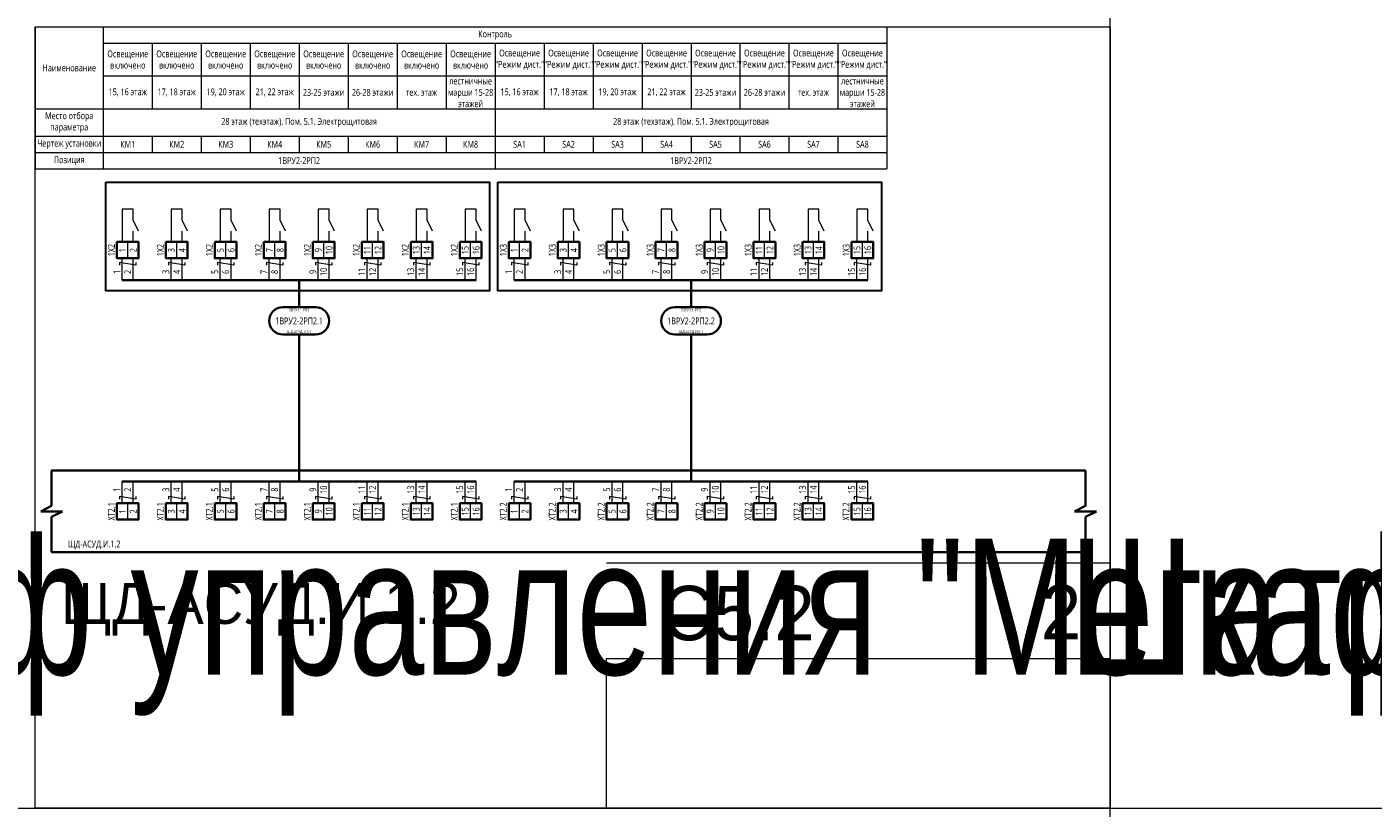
# Model space of a CAD drawing. Header units: millimetres. Extents: x -1173 to 6733, y -4591 to 345.
# Tile 50 of 93: x -79 to 416, y -1679 to -1392. Entities that reach past the tile are written whole.
import ezdxf
from ezdxf.enums import TextEntityAlignment as Align

# ---------------------------------------------------------------- set-up
doc = ezdxf.new("R2018")
doc.units = ezdxf.units.MM
doc.set_wipeout_variables(frame=1)
doc.layers.get('0').update_dxf_attribs({"lineweight": 15})
for name, color, linetype, lineweight in [('AK_Drawing', 7, 'Continuous', 35), ('AK_Drawing_Thin', 7, 'Continuous', 15), ('AK_Equipment', 7, 'Continuous', 35), ('AK_Multy_Wire', 7, 'Continuous', 35), ('AK_Table', 7, 'Continuous', 35), ('AK_Wire', 7, 'Continuous', 15), ('AK_Wire_Number', 7, 'Continuous', 15)]:
    doc.layers.add(name, color=color, linetype=linetype, lineweight=lineweight)
doc.layers.add('UNPLOTTED', color=2, linetype='Continuous', lineweight=15, plot=False)
doc.styles.add('PT Sans Narrow', font='PTN57F.ttf')
doc.styles.get("Standard").update_dxf_attribs({"font": 'arial.ttf'})
doc.styles.add('Trebuchet MS', font='trebuc.ttf', dxfattribs={"width": 0.75})

# ---------------------------------------------------------------- blocks, each defined once
blk = doc.blocks.new('*U70')
at = {"style": 'Trebuchet MS', "width": 0.75}
for tag, flags, p in [('NAME', 9, (-1, 0)), ('ASSYCODE', 9, (-1, -6)), ('TYPE', 9, (-1, -3)), ('MFG', 9, (-1, -9)), ('MESUREMENT_UNITS', 9, (-1, -13.44)), ('WEIGHT', 9, (-1, -18)), ('COUNT', 9, (-1, -16.98)), ('SORTING_SECTION', 9, (-1, -22.98)), ('XREF', 1, (-1, -24))]:
    blk.add_attdef(tag, text='', height=2, dxfattribs=dict(at, flags=flags)).set_placement(p, align=Align.RIGHT)
at = {"lineweight": 30, "width": 0.75, "flags": 104}
blk.add_attdef('CATDESC', text='', height=2.5, dxfattribs=at).set_placement((370, -25), align=Align.MIDDLE_RIGHT)
at = {"style": 'Trebuchet MS', "width": 0.75}
blk.add_attdef('TAG1', text='', height=2.5, dxfattribs=at).set_placement((2, -27), align=Align.MIDDLE_LEFT)
at = {"layer": 'UNPLOTTED', "style": 'Trebuchet MS', "width": 0.75, "flags": 8}
for tag, p in [('DESC1', (1, -3)), ('DESC2', (1, -5)), ('DESC3', (1, -7)), ('FAMILY', (1, -13.73)), ('SYSTEM_NAME', (1, -17.99)), ('POSITION_N', (1, -15.99))]:
    blk.add_attdef(tag, p, '', height=1, dxfattribs=at)
blk = doc.blocks.new('*U1')
at = {"layer": 'UNPLOTTED'}
blk.add_line((0, 90), (-185, 90), dxfattribs=at)
for points in [[(0, 0), (-395, 0), (-395, 287), (0, 287)], [(-185, 55), (0, 55), (0, 0), (-185, 0)]]:
    blk.add_lwpolyline(points, close=True, dxfattribs=at)
blk = doc.blocks.new('*U71')
for p, q in [((-4, -13), (-4, 0)), ((-4, 0), (0, 0)), ((372, 0), (0, 0)), ((376, 0), (372, 0)), ((376, -13), (376, 0)), ((-8, -15), (-4, -13)), ((372, -15), (376, -13)), ((0, -15), (-8, -15)), ((-4, -17), (0, -15)), ((-4, -30), (-4, -17)), ((380, -15), (372, -15)), ((376, -17), (380, -15)), ((376, -30), (376, -17)), ((-4, -30), (0, -30)), ((0, -30), (372, -30)), ((376, -30), (372, -30))]:
    blk.add_line(p, q)
at = {"lineweight": 30, "width": 0.75, "flags": 104}
blk.add_attdef('CATDESC', text='', height=2.5, dxfattribs=at).set_placement((370, -25), align=Align.MIDDLE_RIGHT)
at = {"style": 'Trebuchet MS', "width": 0.75}
blk.add_attdef('TAG1', text='', height=2.5, dxfattribs=at).set_placement((2, -27), align=Align.MIDDLE_LEFT)
at = {"layer": 'UNPLOTTED', "style": 'Trebuchet MS', "width": 0.75, "flags": 8}
for tag, p in [('DESC1', (1, -3)), ('DESC2', (1, -5)), ('DESC3', (1, -7)), ('FAMILY', (1, -13.73)), ('SYSTEM_NAME', (1, -17.99)), ('POSITION_N', (1, -15.99))]:
    blk.add_attdef(tag, p, '', height=1, dxfattribs=at)
blk = doc.blocks.new('*U217')
blk.add_wipeout([(0, 0), (0, -6), (8, -6), (8, 0)])
blk.add_lwpolyline([(0, 0), (8, 0), (8, -6), (0, -6)], close=True)
at = {"lineweight": -2}
blk.add_lwpolyline([(4, 0), (8, 0), (8, -6), (4, -6)], close=True, dxfattribs=at)
at = {"style": 'Trebuchet MS', "width": 0.75, "flags": 12}
for tag, p in [('TERM01', (2, -3)), ('TERM02', (6, -3))]:
    blk.add_attdef(tag, text='', height=2.5, rotation=90, dxfattribs=at).set_placement(p, align=Align.MIDDLE_CENTER)
at = {"style": 'Trebuchet MS', "width": 0.75}
blk.add_attdef('TAG1', text='', height=2.5, rotation=90, dxfattribs=at).set_placement((-2, -3), align=Align.MIDDLE_CENTER)
at = {"style": 'Trebuchet MS', "width": 0.75, "flags": 12}
for tag, p in [('NOTE01', (2, -7)), ('NOTE02', (6, -7))]:
    blk.add_attdef(tag, text='', height=2.5, rotation=90, dxfattribs=at).set_placement(p, align=Align.MIDDLE_RIGHT)
blk = doc.blocks.new('*U323')
blk.add_lwpolyline([(-6, 5), (6, 5, -0.414214), (11, 0), (11, 0, -0.414214), (6, -5), (-6, -5, -0.414214), (-11, 0), (-11, 0, -0.414214)], format="xyb", close=True)
at = {"style": 'Trebuchet MS', "width": 0.75}
blk.add_attdef('CA_CIRCUIT_NUMBER', text='', height=2.5, dxfattribs=at).set_placement((0, 0), align=Align.MIDDLE_CENTER)
at = {"lineweight": 30, "width": 0.75, "flags": 1}
blk.add_attdef('CA_CABLE_TYPE', text='', height=2.5, rotation=90, dxfattribs=at).set_placement((0, -25), align=Align.BOTTOM_CENTER)
at = {"style": 'Trebuchet MS', "width": 0.75}
blk.add_attdef('LENGTH', text='', height=2.5, rotation=90, dxfattribs=at).set_placement((2, -24.82), align=Align.MIDDLE_CENTER)
at = {"layer": 'UNPLOTTED', "style": 'Trebuchet MS', "width": 0.75}
for tag, p in [('LOAD_NAME', (0, 4)), ('PANEL_NAME', (0, -4))]:
    blk.add_attdef(tag, text='', height=1, dxfattribs=at).set_placement(p, align=Align.MIDDLE_CENTER)
blk = doc.blocks.new('*U345')
at = {"layer": 'AK_Wire'}
for points in [[(3, 2.5), (3, 1.5), (-3, 2.5), (-3, 1.5)], [(-2, -4), (-2, 4)], [(2, -4), (2, 4)]]:
    blk.add_lwpolyline(points, dxfattribs=at)
blk = doc.blocks.new('*U346')
at = {"layer": 'AK_Drawing', "color": 0, "linetype": 'ByBlock', "lineweight": -2, "transparency": 16777216}
for p in [(0, 0), (18, 0), (36, 0), (54, 0), (72, 0), (90, 0), (108, 0), (126, 0)]:
    blk.add_blockref('*U345', p, dxfattribs=at)
blk = doc.blocks.new('Z')
at = {"layer": 'AK_Wire'}
blk.add_lwpolyline([(3, 0.5), (3, -0.5), (-3, 0.5), (-3, -0.5)], dxfattribs=at)
blk = doc.blocks.new('*U347')
at = {"layer": 'AK_Wire'}
for points in [[(-2, -4), (-2, 4)], [(2, -4), (2, 4)]]:
    blk.add_lwpolyline(points, dxfattribs=at)
blk.add_blockref('Z', (0, -2), dxfattribs=at)
blk = doc.blocks.new('*U348')
at = {"layer": 'AK_Drawing', "color": 0, "linetype": 'ByBlock', "lineweight": -2, "transparency": 16777216}
for p in [(0, 0), (18, 0), (36, 0), (54, 0), (72, 0), (90, 0), (108, 0), (126, 0)]:
    blk.add_blockref('*U347', p, dxfattribs=at)
blk = doc.blocks.new('*U30')
blk.add_line((4, 0), (4, 4))
blk.add_lwpolyline([(6, 4), (4, 8), (4, 12), (0, 12), (0, 0)])
blk = doc.blocks.new('*U351')
at = {"layer": 'AK_Drawing_Thin'}
blk.add_blockref('*U30', (-4, -6.5), dxfattribs=at)
blk = doc.blocks.new('*U352')
at = {"layer": 'AK_Drawing', "color": 0, "linetype": 'ByBlock', "lineweight": -2, "transparency": 16777216}
for p in [(0, 0), (18, 0), (36, 0), (54, 0), (72, 0), (90, 0), (108, 0), (126, 0)]:
    blk.add_blockref('*U351', p, dxfattribs=at)
blk = doc.blocks.new('*U324')
blk.add_lwpolyline([(-6, 5), (6, 5, -0.414214), (11, 0), (11, 0, -0.414214), (6, -5), (-6, -5, -0.414214), (-11, 0), (-11, 0, -0.414214)], format="xyb", close=True)
at = {"style": 'Trebuchet MS', "width": 0.75}
blk.add_attdef('CA_CIRCUIT_NUMBER', text='', height=2.5, dxfattribs=at).set_placement((0, 0), align=Align.MIDDLE_CENTER)
at = {"lineweight": 30, "width": 0.75, "flags": 1}
blk.add_attdef('CA_CABLE_TYPE', text='', height=2.5, rotation=90, dxfattribs=at).set_placement((0, -25), align=Align.BOTTOM_CENTER)
at = {"style": 'Trebuchet MS', "width": 0.75}
blk.add_attdef('LENGTH', text='', height=2.5, rotation=90, dxfattribs=at).set_placement((2, -24.82), align=Align.MIDDLE_CENTER)
at = {"layer": 'UNPLOTTED', "style": 'Trebuchet MS', "width": 0.75}
for tag, p in [('LOAD_NAME', (0, 4)), ('PANEL_NAME', (0, -4))]:
    blk.add_attdef(tag, text='', height=1, dxfattribs=at).set_placement(p, align=Align.MIDDLE_CENTER)
blk = doc.blocks.new('*U363')
at = {"layer": 'AK_Wire'}
for points in [[(3, 2.5), (3, 1.5), (-3, 2.5), (-3, 1.5)], [(-2, -4), (-2, 4)], [(2, -4), (2, 4)]]:
    blk.add_lwpolyline(points, dxfattribs=at)
blk = doc.blocks.new('*U364')
at = {"layer": 'AK_Drawing', "color": 0, "linetype": 'ByBlock', "lineweight": -2, "transparency": 16777216}
for p in [(0, 0), (18, 0), (36, 0), (54, 0), (72, 0), (90, 0), (108, 0), (126, 0)]:
    blk.add_blockref('*U363', p, dxfattribs=at)
blk = doc.blocks.new('*U365')
at = {"layer": 'AK_Wire'}
for points in [[(-2, -4), (-2, 4)], [(2, -4), (2, 4)]]:
    blk.add_lwpolyline(points, dxfattribs=at)
blk.add_blockref('Z', (0, -2), dxfattribs=at)
blk = doc.blocks.new('*U366')
at = {"layer": 'AK_Drawing', "color": 0, "linetype": 'ByBlock', "lineweight": -2, "transparency": 16777216}
for p in [(0, 0), (18, 0), (36, 0), (54, 0), (72, 0), (90, 0), (108, 0), (126, 0)]:
    blk.add_blockref('*U365', p, dxfattribs=at)
blk = doc.blocks.new('*U361')
at = {"layer": 'AK_Drawing_Thin'}
blk.add_blockref('*U30', (-4, -6.5), dxfattribs=at)
blk = doc.blocks.new('*U362')
at = {"layer": 'AK_Drawing', "color": 0, "linetype": 'ByBlock', "lineweight": -2, "transparency": 16777216}
for p in [(0, 0), (18, 0), (36, 0), (54, 0), (72, 0), (90, 0), (108, 0), (126, 0)]:
    blk.add_blockref('*U361', p, dxfattribs=at)
blk = doc.blocks.new('*T367')
at = {"layer": 'AK_Table', "color": 0, "linetype": 'ByBlock', "lineweight": -2, "transparency": 16777216}
for p, q in [((0, 0), (313, 0)), ((0, 0), (0, -52.13)), ((25, 0), (25, -52.13)), ((313, 0), (313, -52.13)), ((25, -6), (313, -6)), ((43, -6), (43, -30.13)), ((61, -6), (61, -30.13)), ((79, -6), (79, -30.13)), ((97, -6), (97, -30.13)), ((115, -6), (115, -30.13)), ((133, -6), (133, -30.13)), ((151, -6), (151, -30.13)), ((169, -6), (169, -52.13)), ((187, -6), (187, -30.13)), ((205, -6), (205, -30.13)), ((223, -6), (223, -30.13)), ((241, -6), (241, -30.13)), ((259, -6), (259, -30.13)), ((277, -6), (277, -30.13)), ((295, -6), (295, -30.13)), ((25, -18), (313, -18)), ((0, -30.13), (313, -30.13)), ((0, -40.13), (313, -40.13)), ((43, -40.13), (43, -46.13)), ((61, -40.13), (61, -46.13)), ((79, -40.13), (79, -46.13)), ((97, -40.13), (97, -46.13)), ((115, -40.13), (115, -46.13)), ((133, -40.13), (133, -46.13)), ((151, -40.13), (151, -46.13)), ((187, -40.13), (187, -46.13)), ((205, -40.13), (205, -46.13)), ((223, -40.13), (223, -46.13)), ((241, -40.13), (241, -46.13)), ((259, -40.13), (259, -46.13)), ((277, -40.13), (277, -46.13)), ((295, -40.13), (295, -46.13)), ((0, -46.13), (313, -46.13)), ((0, -52.13), (313, -52.13))]:
    blk.add_line(p, q, dxfattribs=at)
at = {"layer": 'AK_Table', "color": 0, "transparency": 16777216, "char_height": 2.5, "attachment_point": 5, "style": 'Trebuchet MS'}
for s, insert, width in [('Контроль', (169, -3), 287), ('{\\C256;Освещение включено\\P}', (34, -12), 17), ('{\\C256;Освещение включено\\P}', (52, -12), 17), ('{\\C256;Освещение включено\\P}', (70, -12), 17), ('{\\C256;Освещение включено\\P}', (88, -12), 17), ('{\\C256;Освещение включено\\P}', (106, -12), 17), ('{\\C256;Освещение включено\\P}', (124, -12), 17), ('{\\C256;Освещение включено\\P}', (142, -12), 17), ('{\\C256;Освещение включено\\P}', (160, -12), 17), ('Освещение "Режим дист."', (178, -12), 17), ('Освещение "Режим дист."', (196, -12), 17), ('Освещение "Режим дист."', (214, -12), 17), ('Освещение "Режим дист."', (232, -12), 17), ('Освещение "Режим дист."', (250, -12), 17), ('Освещение "Режим дист."', (268, -12), 17), ('Освещение "Режим дист."', (286, -12), 17), ('Освещение "Режим дист."', (304, -12), 17), ('Наименование', (12.5, -15.07), 24), ('лестничные марши 15-28 этажей', (160, -24.07), 17), ('лестничные марши 15-28 этажей', (304, -24.07), 17), ('15, 16 этаж', (34, -24.07), 17), ('17, 18 этаж', (52, -24.07), 17), ('19, 20 этаж', (70, -24.07), 17), ('21, 22 этаж', (88, -24.07), 17), ('23-25 этажи', (106, -24.07), 17), ('26-28 этажи', (124, -24.07), 17), ('тех. этаж', (142, -24.07), 17), ('15, 16 этаж', (178, -24.07), 17), ('17, 18 этаж', (196, -24.07), 17), ('19, 20 этаж', (214, -24.07), 17), ('21, 22 этаж', (232, -24.07), 17), ('23-25 этажи', (250, -24.07), 17), ('26-28 этажи', (268, -24.07), 17), ('тех. этаж', (286, -24.07), 17), ('Место отбора параметра', (12.5, -35.13), 23), ('28 этаж (техэтаж). Пом. 5.1. Электрощитовая', (97, -35.13), 143), ('28 этаж (техэтаж). Пом. 5.1. Электрощитовая', (241, -35.13), 143), ('Чертеж установки', (12.5, -43.13), 23), ('КМ1', (34, -43.13), 17), ('КМ2', (52, -43.13), 17), ('КМ3', (70, -43.13), 17), ('КМ4', (88, -43.13), 17), ('КМ5', (106, -43.13), 17), ('КМ6', (124, -43.13), 17), ('КМ7', (142, -43.13), 17), ('КМ8', (160, -43.13), 17), ('SA1', (178, -43.13), 17), ('SA2', (196, -43.13), 17), ('SA3', (214, -43.13), 17), ('SA4', (232, -43.13), 17), ('SA5', (250, -43.13), 17), ('SA6', (268, -43.13), 17), ('SA7', (286, -43.13), 17), ('SA8', (304, -43.13), 17), ('Позиция', (12.5, -49.13), 23), ('1ВРУ2-2РП2', (97, -49.13), 143), ('1ВРУ2-2РП2', (241, -49.13), 143)]:
    blk.add_mtext(s, dxfattribs=dict(at, insert=insert, width=width))

msp = doc.modelspace()

# ---------------------------------------------------------------- linework, layer by layer
at = {"layer": 'AK_Multy_Wire'}
for p, q in [((86, -1485), (-44, -1485)), ((230, -1485), (100, -1485)), ((86, -1559), (-44, -1559)), ((230, -1559), (100, -1559))]:
    msp.add_line(p, q, dxfattribs=at)
for points in [[(21, -1485), (21, -1495)], [(165, -1485), (165, -1495)], [(21, -1505), (21, -1559)], [(165, -1505), (165, -1559)]]:
    msp.add_lwpolyline(points, dxfattribs=at)
at = {"layer": 'UNPLOTTED', "color": 2, "true_color": 0xf1eb1f}
for p, direction in [((319, -2043), (0, 1)), ((-778, -1679), (1, 0))]:
    msp.add_xline(p, direction, dxfattribs=at)

# ---------------------------------------------------------------- block references
msp.add_blockref('*T367', (-76, -1392))
at = {"layer": 'AK_Drawing'}
for name, p in [('*U348', (-42, -1563)), ('*U366', (102, -1563))]:
    msp.add_blockref(name, p, dxfattribs=at)
at = {"layer": 'AK_Equipment'}
ref = msp.add_blockref('*U70', (-562, -1555), dxfattribs=at)
lines = msp.add_mtext('\\W0.7500;Шкаф управления "Мегатрон" ШАУ-С-220-ЩД-АСУД.И.1.2', dxfattribs={"layer": '0', "insert": (-192, -1580), "char_height": 50, "attachment_point": 1})
ref.add_attrib('CATDESC', '', (-192, -1580), dxfattribs={"flags": 104}).embed_mtext(lines)
ref = msp.add_blockref('*U71', (-66, -1555), dxfattribs=at)
ref.add_attrib('TAG1', 'ЩД-АСУД.И.1.2', dxfattribs={"layer": '0', "height": 2.5, "style": 'Trebuchet MS', "width": 0.75}).set_placement((-64, -1582), align=Align.MIDDLE_LEFT)
lines = msp.add_mtext('\\W0.7500;Шкаф управления "Мегатрон" ШАУ-С-220-ЩД-АСУД.И.1.2', dxfattribs={"layer": '0', "insert": (304, -1580), "char_height": 50, "attachment_point": 1})
ref.add_attrib('CATDESC', '', (304, -1580), dxfattribs={"flags": 104}).embed_mtext(lines)
at = {"layer": 'AK_Multy_Wire', "ltscale": 10}
for name, p, values in [('*U323', (21, -1500), {'CA_CIRCUIT_NUMBER': '1ВРУ2-2РП2.1', 'PANEL_NAME': 'ЩД-АСУД.И.5.1', 'LOAD_NAME': '5ВРУ1.1-РП5'}), ('*U324', (165, -1500), {'CA_CIRCUIT_NUMBER': '1ВРУ2-2РП2.2', 'PANEL_NAME': 'ЩД-АСУД.И.5.1', 'LOAD_NAME': '5ВРУ1.1-РП5'})]:
    msp.add_blockref(name, p, dxfattribs=at).add_auto_attribs(values)
at = {"layer": 'UNPLOTTED'}
msp.add_blockref('*U1', (319, -1679), dxfattribs=at)

# ---------------------------------------------------------------- texts
at = {"layer": 'AK_Wire_Number', "style": 'Trebuchet MS', "width": 0.75}
for s, p in [('1', (-44, -1482)), ('2', (-40, -1482)), ('3', (-26, -1482)), ('4', (-22, -1482)), ('5', (-8, -1482)), ('6', (-4, -1482)), ('7', (10, -1482)), ('8', (14, -1482)), ('9', (28, -1482)), ('10', (32, -1482)), ('11', (46, -1482)), ('12', (50, -1482)), ('13', (64, -1482)), ('14', (68, -1482)), ('15', (82, -1482)), ('16', (86, -1482)), ('1', (100, -1482)), ('2', (104, -1482)), ('3', (118, -1482)), ('4', (122, -1482)), ('5', (136, -1482)), ('6', (140, -1482)), ('7', (154, -1482)), ('8', (158, -1482)), ('9', (172, -1482)), ('10', (176, -1482)), ('11', (190, -1482)), ('12', (194, -1482)), ('13', (208, -1482)), ('14', (212, -1482)), ('15', (226, -1482)), ('16', (230, -1482)), ('1', (-44, -1562)), ('2', (-40, -1562)), ('3', (-26, -1562)), ('4', (-22, -1562)), ('5', (-8, -1562)), ('6', (-4, -1562)), ('7', (10, -1562)), ('8', (14, -1562)), ('9', (28, -1562)), ('10', (32, -1562)), ('11', (46, -1562)), ('12', (50, -1562)), ('13', (64, -1562)), ('14', (68, -1562)), ('15', (82, -1562)), ('16', (86, -1562)), ('1', (100, -1562)), ('2', (104, -1562)), ('3', (118, -1562)), ('4', (122, -1562)), ('5', (136, -1562)), ('6', (140, -1562)), ('7', (154, -1562)), ('8', (158, -1562)), ('9', (172, -1562)), ('10', (176, -1562)), ('11', (190, -1562)), ('12', (194, -1562)), ('13', (208, -1562)), ('14', (212, -1562)), ('15', (226, -1562)), ('16', (230, -1562))]:
    msp.add_text(s, height=2.5, rotation=90, dxfattribs=at).set_placement(p, align=Align.BOTTOM_CENTER)
at = {"layer": 'UNPLOTTED', "color": 3, "style": 'PT Sans Narrow'}
msp.add_text('ЩД-АСУД.И.1.2', height=15, dxfattribs=at).set_placement((-66.51, -1611.35))
msp.add_text('С5.2', height=20, dxfattribs=at).set_placement((210.49, -1617.35), align=Align.RIGHT)
msp.add_text('2', height=20, dxfattribs=at).set_placement((301, -1617), align=Align.CENTER)

# ---------------------------------------------------------------- next in the draw order: block references
at = {"layer": 'AK_Equipment', "lineweight": 15}
ref = msp.add_blockref('*U217', (-46, -1471), dxfattribs=at)
ref.add_attrib('TAG1', '1X2', dxfattribs={"layer": '0', "height": 2.5, "rotation": 90, "style": 'Trebuchet MS', "width": 0.75}).set_placement((-48, -1474), align=Align.MIDDLE_CENTER)
ref.add_attrib('TERM01', '1', dxfattribs={"layer": '0', "height": 2.5, "rotation": 90, "style": 'Trebuchet MS', "width": 0.75}).set_placement((-44, -1474), align=Align.MIDDLE_CENTER)
ref.add_attrib('TERM02', '2', dxfattribs={"layer": '0', "height": 2.5, "rotation": 90, "style": 'Trebuchet MS', "width": 0.75}).set_placement((-40, -1474), align=Align.MIDDLE_CENTER)
ref = msp.add_blockref('*U217', (-28, -1471), dxfattribs=at)
ref.add_attrib('TAG1', '1X2', dxfattribs={"layer": '0', "height": 2.5, "rotation": 90, "style": 'Trebuchet MS', "width": 0.75}).set_placement((-30, -1474), align=Align.MIDDLE_CENTER)
ref.add_attrib('TERM01', '3', dxfattribs={"layer": '0', "height": 2.5, "rotation": 90, "style": 'Trebuchet MS', "width": 0.75}).set_placement((-26, -1474), align=Align.MIDDLE_CENTER)
ref.add_attrib('TERM02', '4', dxfattribs={"layer": '0', "height": 2.5, "rotation": 90, "style": 'Trebuchet MS', "width": 0.75}).set_placement((-22, -1474), align=Align.MIDDLE_CENTER)
ref = msp.add_blockref('*U217', (-10, -1471), dxfattribs=at)
ref.add_attrib('TAG1', '1X2', dxfattribs={"layer": '0', "height": 2.5, "rotation": 90, "style": 'Trebuchet MS', "width": 0.75}).set_placement((-12, -1474), align=Align.MIDDLE_CENTER)
ref.add_attrib('TERM01', '5', dxfattribs={"layer": '0', "height": 2.5, "rotation": 90, "style": 'Trebuchet MS', "width": 0.75}).set_placement((-8, -1474), align=Align.MIDDLE_CENTER)
ref.add_attrib('TERM02', '6', dxfattribs={"layer": '0', "height": 2.5, "rotation": 90, "style": 'Trebuchet MS', "width": 0.75}).set_placement((-4, -1474), align=Align.MIDDLE_CENTER)
ref = msp.add_blockref('*U217', (8, -1471), dxfattribs=at)
ref.add_attrib('TAG1', '1X2', dxfattribs={"layer": '0', "height": 2.5, "rotation": 90, "style": 'Trebuchet MS', "width": 0.75}).set_placement((6, -1474), align=Align.MIDDLE_CENTER)
ref.add_attrib('TERM01', '7', dxfattribs={"layer": '0', "height": 2.5, "rotation": 90, "style": 'Trebuchet MS', "width": 0.75}).set_placement((10, -1474), align=Align.MIDDLE_CENTER)
ref.add_attrib('TERM02', '8', dxfattribs={"layer": '0', "height": 2.5, "rotation": 90, "style": 'Trebuchet MS', "width": 0.75}).set_placement((14, -1474), align=Align.MIDDLE_CENTER)
ref = msp.add_blockref('*U217', (26, -1471), dxfattribs=at)
ref.add_attrib('TAG1', '1X2', dxfattribs={"layer": '0', "height": 2.5, "rotation": 90, "style": 'Trebuchet MS', "width": 0.75}).set_placement((24, -1474), align=Align.MIDDLE_CENTER)
ref.add_attrib('TERM01', '9', dxfattribs={"layer": '0', "height": 2.5, "rotation": 90, "style": 'Trebuchet MS', "width": 0.75}).set_placement((28, -1474), align=Align.MIDDLE_CENTER)
ref.add_attrib('TERM02', '10', dxfattribs={"layer": '0', "height": 2.5, "rotation": 90, "style": 'Trebuchet MS', "width": 0.75}).set_placement((32, -1474), align=Align.MIDDLE_CENTER)
ref = msp.add_blockref('*U217', (44, -1471), dxfattribs=at)
ref.add_attrib('TAG1', '1X2', dxfattribs={"layer": '0', "height": 2.5, "rotation": 90, "style": 'Trebuchet MS', "width": 0.75}).set_placement((42, -1474), align=Align.MIDDLE_CENTER)
ref.add_attrib('TERM01', '11', dxfattribs={"layer": '0', "height": 2.5, "rotation": 90, "style": 'Trebuchet MS', "width": 0.75}).set_placement((46, -1474), align=Align.MIDDLE_CENTER)
ref.add_attrib('TERM02', '12', dxfattribs={"layer": '0', "height": 2.5, "rotation": 90, "style": 'Trebuchet MS', "width": 0.75}).set_placement((50, -1474), align=Align.MIDDLE_CENTER)
ref = msp.add_blockref('*U217', (62, -1471), dxfattribs=at)
ref.add_attrib('TAG1', '1X2', dxfattribs={"layer": '0', "height": 2.5, "rotation": 90, "style": 'Trebuchet MS', "width": 0.75}).set_placement((60, -1474), align=Align.MIDDLE_CENTER)
ref.add_attrib('TERM01', '13', dxfattribs={"layer": '0', "height": 2.5, "rotation": 90, "style": 'Trebuchet MS', "width": 0.75}).set_placement((64, -1474), align=Align.MIDDLE_CENTER)
ref.add_attrib('TERM02', '14', dxfattribs={"layer": '0', "height": 2.5, "rotation": 90, "style": 'Trebuchet MS', "width": 0.75}).set_placement((68, -1474), align=Align.MIDDLE_CENTER)
ref = msp.add_blockref('*U217', (80, -1471), dxfattribs=at)
ref.add_attrib('TAG1', '1X2', dxfattribs={"layer": '0', "height": 2.5, "rotation": 90, "style": 'Trebuchet MS', "width": 0.75}).set_placement((78, -1474), align=Align.MIDDLE_CENTER)
ref.add_attrib('TERM01', '15', dxfattribs={"layer": '0', "height": 2.5, "rotation": 90, "style": 'Trebuchet MS', "width": 0.75}).set_placement((82, -1474), align=Align.MIDDLE_CENTER)
ref.add_attrib('TERM02', '16', dxfattribs={"layer": '0', "height": 2.5, "rotation": 90, "style": 'Trebuchet MS', "width": 0.75}).set_placement((86, -1474), align=Align.MIDDLE_CENTER)
ref = msp.add_blockref('*U217', (98, -1471), dxfattribs=at)
ref.add_attrib('TAG1', '1X3', dxfattribs={"layer": '0', "height": 2.5, "rotation": 90, "style": 'Trebuchet MS', "width": 0.75}).set_placement((96, -1474), align=Align.MIDDLE_CENTER)
ref.add_attrib('TERM01', '1', dxfattribs={"layer": '0', "height": 2.5, "rotation": 90, "style": 'Trebuchet MS', "width": 0.75}).set_placement((100, -1474), align=Align.MIDDLE_CENTER)
ref.add_attrib('TERM02', '2', dxfattribs={"layer": '0', "height": 2.5, "rotation": 90, "style": 'Trebuchet MS', "width": 0.75}).set_placement((104, -1474), align=Align.MIDDLE_CENTER)
ref = msp.add_blockref('*U217', (116, -1471), dxfattribs=at)
ref.add_attrib('TAG1', '1X3', dxfattribs={"layer": '0', "height": 2.5, "rotation": 90, "style": 'Trebuchet MS', "width": 0.75}).set_placement((114, -1474), align=Align.MIDDLE_CENTER)
ref.add_attrib('TERM01', '3', dxfattribs={"layer": '0', "height": 2.5, "rotation": 90, "style": 'Trebuchet MS', "width": 0.75}).set_placement((118, -1474), align=Align.MIDDLE_CENTER)
ref.add_attrib('TERM02', '4', dxfattribs={"layer": '0', "height": 2.5, "rotation": 90, "style": 'Trebuchet MS', "width": 0.75}).set_placement((122, -1474), align=Align.MIDDLE_CENTER)
ref = msp.add_blockref('*U217', (134, -1471), dxfattribs=at)
ref.add_attrib('TAG1', '1X3', dxfattribs={"layer": '0', "height": 2.5, "rotation": 90, "style": 'Trebuchet MS', "width": 0.75}).set_placement((132, -1474), align=Align.MIDDLE_CENTER)
ref.add_attrib('TERM01', '5', dxfattribs={"layer": '0', "height": 2.5, "rotation": 90, "style": 'Trebuchet MS', "width": 0.75}).set_placement((136, -1474), align=Align.MIDDLE_CENTER)
ref.add_attrib('TERM02', '6', dxfattribs={"layer": '0', "height": 2.5, "rotation": 90, "style": 'Trebuchet MS', "width": 0.75}).set_placement((140, -1474), align=Align.MIDDLE_CENTER)
ref = msp.add_blockref('*U217', (152, -1471), dxfattribs=at)
ref.add_attrib('TAG1', '1X3', dxfattribs={"layer": '0', "height": 2.5, "rotation": 90, "style": 'Trebuchet MS', "width": 0.75}).set_placement((150, -1474), align=Align.MIDDLE_CENTER)
ref.add_attrib('TERM01', '7', dxfattribs={"layer": '0', "height": 2.5, "rotation": 90, "style": 'Trebuchet MS', "width": 0.75}).set_placement((154, -1474), align=Align.MIDDLE_CENTER)
ref.add_attrib('TERM02', '8', dxfattribs={"layer": '0', "height": 2.5, "rotation": 90, "style": 'Trebuchet MS', "width": 0.75}).set_placement((158, -1474), align=Align.MIDDLE_CENTER)
ref = msp.add_blockref('*U217', (170, -1471), dxfattribs=at)
ref.add_attrib('TAG1', '1X3', dxfattribs={"layer": '0', "height": 2.5, "rotation": 90, "style": 'Trebuchet MS', "width": 0.75}).set_placement((168, -1474), align=Align.MIDDLE_CENTER)
ref.add_attrib('TERM01', '9', dxfattribs={"layer": '0', "height": 2.5, "rotation": 90, "style": 'Trebuchet MS', "width": 0.75}).set_placement((172, -1474), align=Align.MIDDLE_CENTER)
ref.add_attrib('TERM02', '10', dxfattribs={"layer": '0', "height": 2.5, "rotation": 90, "style": 'Trebuchet MS', "width": 0.75}).set_placement((176, -1474), align=Align.MIDDLE_CENTER)
ref = msp.add_blockref('*U217', (188, -1471), dxfattribs=at)
ref.add_attrib('TAG1', '1X3', dxfattribs={"layer": '0', "height": 2.5, "rotation": 90, "style": 'Trebuchet MS', "width": 0.75}).set_placement((186, -1474), align=Align.MIDDLE_CENTER)
ref.add_attrib('TERM01', '11', dxfattribs={"layer": '0', "height": 2.5, "rotation": 90, "style": 'Trebuchet MS', "width": 0.75}).set_placement((190, -1474), align=Align.MIDDLE_CENTER)
ref.add_attrib('TERM02', '12', dxfattribs={"layer": '0', "height": 2.5, "rotation": 90, "style": 'Trebuchet MS', "width": 0.75}).set_placement((194, -1474), align=Align.MIDDLE_CENTER)
ref = msp.add_blockref('*U217', (206, -1471), dxfattribs=at)
ref.add_attrib('TAG1', '1X3', dxfattribs={"layer": '0', "height": 2.5, "rotation": 90, "style": 'Trebuchet MS', "width": 0.75}).set_placement((204, -1474), align=Align.MIDDLE_CENTER)
ref.add_attrib('TERM01', '13', dxfattribs={"layer": '0', "height": 2.5, "rotation": 90, "style": 'Trebuchet MS', "width": 0.75}).set_placement((208, -1474), align=Align.MIDDLE_CENTER)
ref.add_attrib('TERM02', '14', dxfattribs={"layer": '0', "height": 2.5, "rotation": 90, "style": 'Trebuchet MS', "width": 0.75}).set_placement((212, -1474), align=Align.MIDDLE_CENTER)
ref = msp.add_blockref('*U217', (224, -1471), dxfattribs=at)
ref.add_attrib('TAG1', '1X3', dxfattribs={"layer": '0', "height": 2.5, "rotation": 90, "style": 'Trebuchet MS', "width": 0.75}).set_placement((222, -1474), align=Align.MIDDLE_CENTER)
ref.add_attrib('TERM01', '15', dxfattribs={"layer": '0', "height": 2.5, "rotation": 90, "style": 'Trebuchet MS', "width": 0.75}).set_placement((226, -1474), align=Align.MIDDLE_CENTER)
ref.add_attrib('TERM02', '16', dxfattribs={"layer": '0', "height": 2.5, "rotation": 90, "style": 'Trebuchet MS', "width": 0.75}).set_placement((230, -1474), align=Align.MIDDLE_CENTER)
ref = msp.add_blockref('*U217', (-46, -1567), dxfattribs=at)
ref.add_attrib('TAG1', 'XT2.1', dxfattribs={"layer": '0', "height": 2.5, "rotation": 90, "style": 'Trebuchet MS', "width": 0.75}).set_placement((-48, -1570), align=Align.MIDDLE_CENTER)
ref.add_attrib('TERM01', '1', dxfattribs={"layer": '0', "height": 2.5, "rotation": 90, "style": 'Trebuchet MS', "width": 0.75}).set_placement((-44, -1570), align=Align.MIDDLE_CENTER)
ref.add_attrib('TERM02', '2', dxfattribs={"layer": '0', "height": 2.5, "rotation": 90, "style": 'Trebuchet MS', "width": 0.75}).set_placement((-40, -1570), align=Align.MIDDLE_CENTER)
ref = msp.add_blockref('*U217', (-28, -1567), dxfattribs=at)
ref.add_attrib('TAG1', 'XT2.1', dxfattribs={"layer": '0', "height": 2.5, "rotation": 90, "style": 'Trebuchet MS', "width": 0.75}).set_placement((-30, -1570), align=Align.MIDDLE_CENTER)
ref.add_attrib('TERM01', '3', dxfattribs={"layer": '0', "height": 2.5, "rotation": 90, "style": 'Trebuchet MS', "width": 0.75}).set_placement((-26, -1570), align=Align.MIDDLE_CENTER)
ref.add_attrib('TERM02', '4', dxfattribs={"layer": '0', "height": 2.5, "rotation": 90, "style": 'Trebuchet MS', "width": 0.75}).set_placement((-22, -1570), align=Align.MIDDLE_CENTER)
ref = msp.add_blockref('*U217', (-10, -1567), dxfattribs=at)
ref.add_attrib('TAG1', 'XT2.1', dxfattribs={"layer": '0', "height": 2.5, "rotation": 90, "style": 'Trebuchet MS', "width": 0.75}).set_placement((-12, -1570), align=Align.MIDDLE_CENTER)
ref.add_attrib('TERM01', '5', dxfattribs={"layer": '0', "height": 2.5, "rotation": 90, "style": 'Trebuchet MS', "width": 0.75}).set_placement((-8, -1570), align=Align.MIDDLE_CENTER)
ref.add_attrib('TERM02', '6', dxfattribs={"layer": '0', "height": 2.5, "rotation": 90, "style": 'Trebuchet MS', "width": 0.75}).set_placement((-4, -1570), align=Align.MIDDLE_CENTER)
ref = msp.add_blockref('*U217', (8, -1567), dxfattribs=at)
ref.add_attrib('TAG1', 'XT2.1', dxfattribs={"layer": '0', "height": 2.5, "rotation": 90, "style": 'Trebuchet MS', "width": 0.75}).set_placement((6, -1570), align=Align.MIDDLE_CENTER)
ref.add_attrib('TERM01', '7', dxfattribs={"layer": '0', "height": 2.5, "rotation": 90, "style": 'Trebuchet MS', "width": 0.75}).set_placement((10, -1570), align=Align.MIDDLE_CENTER)
ref.add_attrib('TERM02', '8', dxfattribs={"layer": '0', "height": 2.5, "rotation": 90, "style": 'Trebuchet MS', "width": 0.75}).set_placement((14, -1570), align=Align.MIDDLE_CENTER)
ref = msp.add_blockref('*U217', (26, -1567), dxfattribs=at)
ref.add_attrib('TAG1', 'XT2.1', dxfattribs={"layer": '0', "height": 2.5, "rotation": 90, "style": 'Trebuchet MS', "width": 0.75}).set_placement((24, -1570), align=Align.MIDDLE_CENTER)
ref.add_attrib('TERM01', '9', dxfattribs={"layer": '0', "height": 2.5, "rotation": 90, "style": 'Trebuchet MS', "width": 0.75}).set_placement((28, -1570), align=Align.MIDDLE_CENTER)
ref.add_attrib('TERM02', '10', dxfattribs={"layer": '0', "height": 2.5, "rotation": 90, "style": 'Trebuchet MS', "width": 0.75}).set_placement((32, -1570), align=Align.MIDDLE_CENTER)
ref = msp.add_blockref('*U217', (44, -1567), dxfattribs=at)
ref.add_attrib('TAG1', 'XT2.1', dxfattribs={"layer": '0', "height": 2.5, "rotation": 90, "style": 'Trebuchet MS', "width": 0.75}).set_placement((42, -1570), align=Align.MIDDLE_CENTER)
ref.add_attrib('TERM01', '11', dxfattribs={"layer": '0', "height": 2.5, "rotation": 90, "style": 'Trebuchet MS', "width": 0.75}).set_placement((46, -1570), align=Align.MIDDLE_CENTER)
ref.add_attrib('TERM02', '12', dxfattribs={"layer": '0', "height": 2.5, "rotation": 90, "style": 'Trebuchet MS', "width": 0.75}).set_placement((50, -1570), align=Align.MIDDLE_CENTER)
ref = msp.add_blockref('*U217', (62, -1567), dxfattribs=at)
ref.add_attrib('TAG1', 'XT2.1', dxfattribs={"layer": '0', "height": 2.5, "rotation": 90, "style": 'Trebuchet MS', "width": 0.75}).set_placement((60, -1570), align=Align.MIDDLE_CENTER)
ref.add_attrib('TERM01', '13', dxfattribs={"layer": '0', "height": 2.5, "rotation": 90, "style": 'Trebuchet MS', "width": 0.75}).set_placement((64, -1570), align=Align.MIDDLE_CENTER)
ref.add_attrib('TERM02', '14', dxfattribs={"layer": '0', "height": 2.5, "rotation": 90, "style": 'Trebuchet MS', "width": 0.75}).set_placement((68, -1570), align=Align.MIDDLE_CENTER)
ref = msp.add_blockref('*U217', (80, -1567), dxfattribs=at)
ref.add_attrib('TAG1', 'XT2.1', dxfattribs={"layer": '0', "height": 2.5, "rotation": 90, "style": 'Trebuchet MS', "width": 0.75}).set_placement((78, -1570), align=Align.MIDDLE_CENTER)
ref.add_attrib('TERM01', '15', dxfattribs={"layer": '0', "height": 2.5, "rotation": 90, "style": 'Trebuchet MS', "width": 0.75}).set_placement((82, -1570), align=Align.MIDDLE_CENTER)
ref.add_attrib('TERM02', '16', dxfattribs={"layer": '0', "height": 2.5, "rotation": 90, "style": 'Trebuchet MS', "width": 0.75}).set_placement((86, -1570), align=Align.MIDDLE_CENTER)
ref = msp.add_blockref('*U217', (98, -1567), dxfattribs=at)
ref.add_attrib('TAG1', 'XT2.2', dxfattribs={"layer": '0', "height": 2.5, "rotation": 90, "style": 'Trebuchet MS', "width": 0.75}).set_placement((96, -1570), align=Align.MIDDLE_CENTER)
ref.add_attrib('TERM01', '1', dxfattribs={"layer": '0', "height": 2.5, "rotation": 90, "style": 'Trebuchet MS', "width": 0.75}).set_placement((100, -1570), align=Align.MIDDLE_CENTER)
ref.add_attrib('TERM02', '2', dxfattribs={"layer": '0', "height": 2.5, "rotation": 90, "style": 'Trebuchet MS', "width": 0.75}).set_placement((104, -1570), align=Align.MIDDLE_CENTER)
ref = msp.add_blockref('*U217', (116, -1567), dxfattribs=at)
ref.add_attrib('TAG1', 'XT2.2', dxfattribs={"layer": '0', "height": 2.5, "rotation": 90, "style": 'Trebuchet MS', "width": 0.75}).set_placement((114, -1570), align=Align.MIDDLE_CENTER)
ref.add_attrib('TERM01', '3', dxfattribs={"layer": '0', "height": 2.5, "rotation": 90, "style": 'Trebuchet MS', "width": 0.75}).set_placement((118, -1570), align=Align.MIDDLE_CENTER)
ref.add_attrib('TERM02', '4', dxfattribs={"layer": '0', "height": 2.5, "rotation": 90, "style": 'Trebuchet MS', "width": 0.75}).set_placement((122, -1570), align=Align.MIDDLE_CENTER)
ref = msp.add_blockref('*U217', (134, -1567), dxfattribs=at)
ref.add_attrib('TAG1', 'XT2.2', dxfattribs={"layer": '0', "height": 2.5, "rotation": 90, "style": 'Trebuchet MS', "width": 0.75}).set_placement((132, -1570), align=Align.MIDDLE_CENTER)
ref.add_attrib('TERM01', '5', dxfattribs={"layer": '0', "height": 2.5, "rotation": 90, "style": 'Trebuchet MS', "width": 0.75}).set_placement((136, -1570), align=Align.MIDDLE_CENTER)
ref.add_attrib('TERM02', '6', dxfattribs={"layer": '0', "height": 2.5, "rotation": 90, "style": 'Trebuchet MS', "width": 0.75}).set_placement((140, -1570), align=Align.MIDDLE_CENTER)
ref = msp.add_blockref('*U217', (152, -1567), dxfattribs=at)
ref.add_attrib('TAG1', 'XT2.2', dxfattribs={"layer": '0', "height": 2.5, "rotation": 90, "style": 'Trebuchet MS', "width": 0.75}).set_placement((150, -1570), align=Align.MIDDLE_CENTER)
ref.add_attrib('TERM01', '7', dxfattribs={"layer": '0', "height": 2.5, "rotation": 90, "style": 'Trebuchet MS', "width": 0.75}).set_placement((154, -1570), align=Align.MIDDLE_CENTER)
ref.add_attrib('TERM02', '8', dxfattribs={"layer": '0', "height": 2.5, "rotation": 90, "style": 'Trebuchet MS', "width": 0.75}).set_placement((158, -1570), align=Align.MIDDLE_CENTER)
ref = msp.add_blockref('*U217', (170, -1567), dxfattribs=at)
ref.add_attrib('TAG1', 'XT2.2', dxfattribs={"layer": '0', "height": 2.5, "rotation": 90, "style": 'Trebuchet MS', "width": 0.75}).set_placement((168, -1570), align=Align.MIDDLE_CENTER)
ref.add_attrib('TERM01', '9', dxfattribs={"layer": '0', "height": 2.5, "rotation": 90, "style": 'Trebuchet MS', "width": 0.75}).set_placement((172, -1570), align=Align.MIDDLE_CENTER)
ref.add_attrib('TERM02', '10', dxfattribs={"layer": '0', "height": 2.5, "rotation": 90, "style": 'Trebuchet MS', "width": 0.75}).set_placement((176, -1570), align=Align.MIDDLE_CENTER)
ref = msp.add_blockref('*U217', (188, -1567), dxfattribs=at)
ref.add_attrib('TAG1', 'XT2.2', dxfattribs={"layer": '0', "height": 2.5, "rotation": 90, "style": 'Trebuchet MS', "width": 0.75}).set_placement((186, -1570), align=Align.MIDDLE_CENTER)
ref.add_attrib('TERM01', '11', dxfattribs={"layer": '0', "height": 2.5, "rotation": 90, "style": 'Trebuchet MS', "width": 0.75}).set_placement((190, -1570), align=Align.MIDDLE_CENTER)
ref.add_attrib('TERM02', '12', dxfattribs={"layer": '0', "height": 2.5, "rotation": 90, "style": 'Trebuchet MS', "width": 0.75}).set_placement((194, -1570), align=Align.MIDDLE_CENTER)
ref = msp.add_blockref('*U217', (206, -1567), dxfattribs=at)
ref.add_attrib('TAG1', 'XT2.2', dxfattribs={"layer": '0', "height": 2.5, "rotation": 90, "style": 'Trebuchet MS', "width": 0.75}).set_placement((204, -1570), align=Align.MIDDLE_CENTER)
ref.add_attrib('TERM01', '13', dxfattribs={"layer": '0', "height": 2.5, "rotation": 90, "style": 'Trebuchet MS', "width": 0.75}).set_placement((208, -1570), align=Align.MIDDLE_CENTER)
ref.add_attrib('TERM02', '14', dxfattribs={"layer": '0', "height": 2.5, "rotation": 90, "style": 'Trebuchet MS', "width": 0.75}).set_placement((212, -1570), align=Align.MIDDLE_CENTER)
ref = msp.add_blockref('*U217', (224, -1567), dxfattribs=at)
ref.add_attrib('TAG1', 'XT2.2', dxfattribs={"layer": '0', "height": 2.5, "rotation": 90, "style": 'Trebuchet MS', "width": 0.75}).set_placement((222, -1570), align=Align.MIDDLE_CENTER)
ref.add_attrib('TERM01', '15', dxfattribs={"layer": '0', "height": 2.5, "rotation": 90, "style": 'Trebuchet MS', "width": 0.75}).set_placement((226, -1570), align=Align.MIDDLE_CENTER)
ref.add_attrib('TERM02', '16', dxfattribs={"layer": '0', "height": 2.5, "rotation": 90, "style": 'Trebuchet MS', "width": 0.75}).set_placement((230, -1570), align=Align.MIDDLE_CENTER)

# ---------------------------------------------------------------- next in the draw order: linework, layer by layer
at = {"layer": 'AK_Drawing', "lineweight": 30}
for points in [[(-50, -1449), (91, -1449), (91, -1489), (-50, -1489)], [(94, -1449), (235, -1449), (235, -1489), (94, -1489)]]:
    msp.add_lwpolyline(points, close=True, dxfattribs=at)

# ---------------------------------------------------------------- next in the draw order: block references
at = {"layer": 'AK_Drawing'}
for name, p in [('*U352', (-40, -1464.5)), ('*U362', (104, -1464.5)), ('*U346', (-42, -1481)), ('*U364', (102, -1481))]:
    msp.add_blockref(name, p, dxfattribs=at)

doc.saveas('drawing.dxf')
